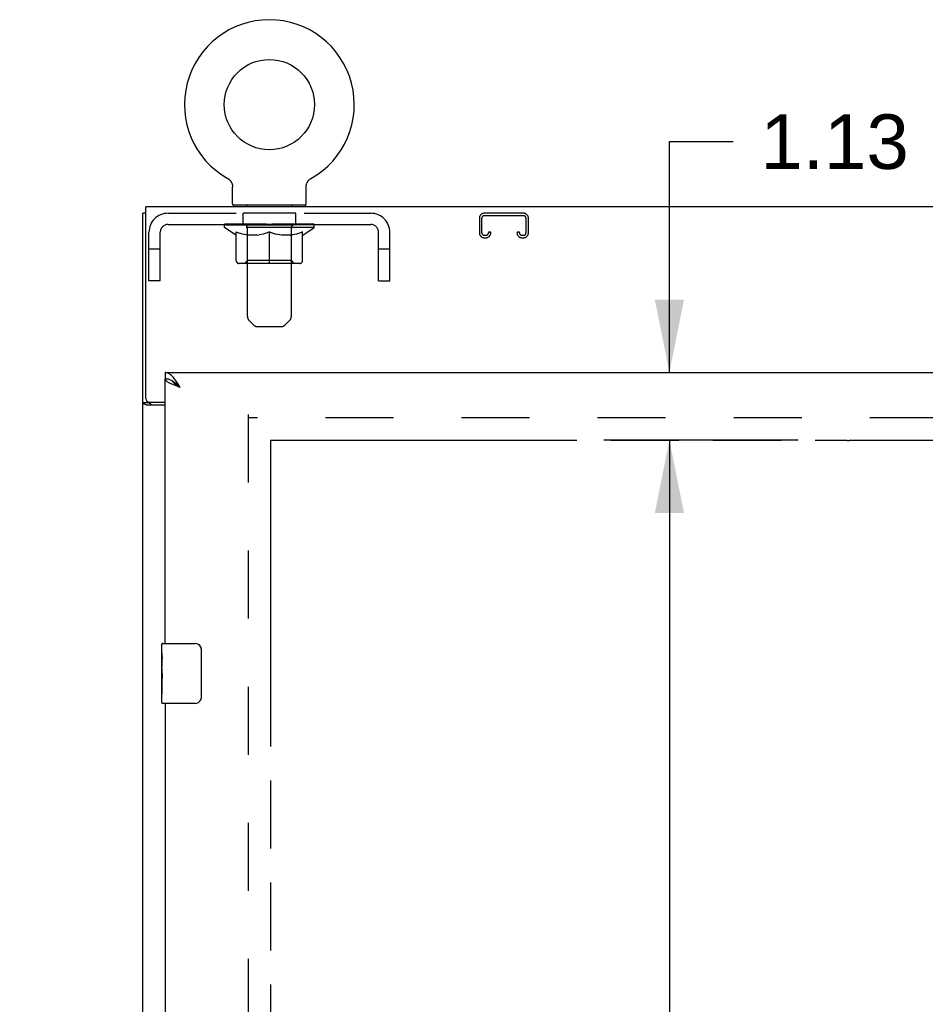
# Model space of a CAD drawing. Header units: inches. Extents: x 0 to 206, y 0 to 133.
# Tile 6 of 11: x 66 to 82, y 81 to 98. Entities that reach past the tile are written whole.
import ezdxf

# ---------------------------------------------------------------- set-up
doc = ezdxf.new("R2010")
doc.units = ezdxf.units.IN
doc.header["$LTSCALE"] = 11.303287
doc.header["$MEASUREMENT"] = 0
doc.linetypes.add('HIDDEN', pattern=[0.2, 0.1, -0.1])
doc.linetypes.add('PHANTOM', pattern=[0.8, 0.45, -0.05, 0.1, -0.05, 0.1, -0.05])
doc.layers.get('0').update_dxf_attribs({"linetype": 'CONTINUOUS'})
for name, color, linetype in [('02___PRT_ALL_AXES', 7, 'CONTINUOUS'), ('AVAILABLE_DOOR_SPACE', 7, 'CONTINUOUS'), ('DEFAULT_2', 8, 'HIDDEN'), ('DIMENSIONS', 7, 'CONTINUOUS')]:
    doc.layers.add(name, color=color, linetype=linetype)
doc.styles.get("Standard").update_dxf_attribs({"font": 'arial.ttf'})
doc.dimstyles.new('DIMSTYLE_1', dxfattribs={"dimtxt": 0.906681, "dimasz": 1.208908, "dimexe": 0.09, "dimexo": 0.07, "dimgap": 0.0375, "dimtad": 0, "dimtih": 1, "dimtoh": 1, "dimzin": 4, "dimdsep": 46, "dimtxsty": 'Standard', "dimblk": '_FILLED', "dimblk1": '_FILLED', "dimblk2": '_FILLED', "dimcen": 0.09, "dimazin": 1, "dimtfac": 1, "dimtdec": 3, "dimtofl": 0, "dimtmove": 0, "dimatfit": 3, "dimldrblk": '_FILLED', "dimfxl": 1, "dimtolj": 1, "dimtzin": 4, "dimarcsym": 0})

# ---------------------------------------------------------------- blocks, each defined once
blk = doc.blocks.new('_FILLED')
at = {"color": 0, "linetype": 'ByBlock'}
blk.add_solid([(0, 0), (-1, 0.2), (-1, -0.2)], dxfattribs=at)
blk = doc.blocks.new('*D11')
at = {"layer": 'DIMENSIONS', "color": 2, "linetype": 'Continuous'}
for p, q in [((68.912, 71.714), (66.494, 71.714)), ((70.662, 71.714), (72.964, 71.714))]:
    blk.add_line(p, q, dxfattribs=at)
at = {"layer": 'DIMENSIONS', "color": 2, "linetype": 'Continuous', "xscale": 1.2089077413, "yscale": 1.2089077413, "zscale": 1.2089077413}
blk.add_blockref('_FILLED', (68.912, 71.714), dxfattribs=at)
at = {"layer": 'DIMENSIONS', "color": 2, "linetype": 'Continuous', "xscale": 1.2089077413, "yscale": 1.2089077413, "zscale": 1.2089077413, "rotation": 180}
blk.add_blockref('_FILLED', (70.662, 71.714), dxfattribs=at)
at = {"layer": 'DIMENSIONS', "color": 2, "linetype": 'Continuous', "insert": (73.417, 72.168), "char_height": 0.9067, "width": 2.46388, "attachment_point": 1, "line_spacing_factor": 0.9}
blk.add_mtext('1.75', dxfattribs=at)
blk = doc.blocks.new('*D12')
at = {"layer": 'DIMENSIONS', "color": 2, "linetype": 'Continuous'}
for p, q in [((70.662, 69.324), (78.887, 69.324)), ((87.974, 69.324), (82.962, 69.324))]:
    blk.add_line(p, q, dxfattribs=at)
at = {"layer": 'DIMENSIONS', "color": 2, "linetype": 'Continuous', "xscale": 1.2089077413, "yscale": 1.2089077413, "zscale": 1.2089077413, "rotation": 180}
blk.add_blockref('_FILLED', (70.662, 69.324), dxfattribs=at)
at = {"layer": 'DIMENSIONS', "color": 2, "linetype": 'Continuous', "xscale": 1.2089077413, "yscale": 1.2089077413, "zscale": 1.2089077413}
blk.add_blockref('_FILLED', (87.974, 69.324), dxfattribs=at)
at = {"layer": 'DIMENSIONS', "color": 2, "linetype": 'Continuous', "insert": (80.925, 69.777), "char_height": 0.9067, "width": 3.16833, "attachment_point": 2, "line_spacing_factor": 0.9}
blk.add_mtext('17.31', dxfattribs=at)
blk = doc.blocks.new('*D14')
at = {"layer": 'DIMENSIONS', "color": 2, "linetype": 'Continuous'}
for p, q in [((77.285, 91.754), (77.285, 95.59)), ((77.285, 95.59), (78.343, 95.59)), ((79.424, 90.629), (76.197, 90.629)), ((77.285, 90.629), (77.285, 88.211))]:
    blk.add_line(p, q, dxfattribs=at)
at = {"layer": 'DIMENSIONS', "color": 2, "linetype": 'Continuous', "xscale": 1.2089077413, "yscale": 1.2089077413, "zscale": 1.2089077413}
for p, rotation in [((77.285, 91.754), 270), ((77.285, 90.629), 90)]:
    blk.add_blockref('_FILLED', p, dxfattribs=dict(at, rotation=rotation))
at = {"layer": 'DIMENSIONS', "color": 2, "linetype": 'Continuous', "insert": (78.797, 96.043), "char_height": 0.9067, "width": 2.46388, "attachment_point": 1, "line_spacing_factor": 0.9}
blk.add_mtext('1.13', dxfattribs=at)
blk = doc.blocks.new('*D15')
at = {"layer": 'DIMENSIONS', "color": 2, "linetype": 'Continuous'}
for p, q in [((79.424, 90.629), (76.197, 90.629)), ((77.285, 90.629), (77.285, 48.75)), ((77.285, 12.379), (77.285, 46.937)), ((79.424, 12.379), (76.197, 12.379))]:
    blk.add_line(p, q, dxfattribs=at)
at = {"layer": 'DIMENSIONS', "color": 2, "linetype": 'Continuous', "xscale": 1.2089077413, "yscale": 1.2089077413, "zscale": 1.2089077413}
for p, rotation in [((77.285, 90.629), 90), ((77.285, 12.379), 270)]:
    blk.add_blockref('_FILLED', p, dxfattribs=dict(at, rotation=rotation))
at = {"layer": 'DIMENSIONS', "color": 2, "linetype": 'Continuous', "insert": (77.285, 48.297), "char_height": 0.9067, "width": 3.16833, "attachment_point": 2, "line_spacing_factor": 0.9}
blk.add_mtext('78.25', dxfattribs=at)

msp = doc.modelspace()

# ---------------------------------------------------------------- linework, layer by layer
at = {"color": 7, "linetype": 'Continuous'}
for p, q in [((69.951, 94.976), (69.951, 94.976)), ((69.951, 94.976), (69.956, 94.973)), ((69.951, 94.975), (69.952, 94.975)), ((69.956, 94.973), (69.961, 94.97)), ((69.961, 94.97), (69.966, 94.966)), ((69.965, 94.966), (69.97, 94.963)), ((69.97, 94.963), (69.975, 94.959)), ((69.975, 94.959), (69.98, 94.955)), ((69.979, 94.955), (69.984, 94.951)), ((69.984, 94.951), (69.988, 94.947)), ((69.988, 94.947), (69.992, 94.942)), ((69.992, 94.942), (69.996, 94.938)), ((69.996, 94.938), (70, 94.933)), ((69.999, 94.933), (70.003, 94.928)), ((70.003, 94.928), (70.006, 94.923)), ((70.006, 94.923), (70.009, 94.918)), ((70.009, 94.918), (70.012, 94.913)), ((70.012, 94.913), (70.015, 94.907)), ((70.015, 94.908), (70.017, 94.902)), ((70.017, 94.902), (70.02, 94.897)), ((70.02, 94.897), (70.022, 94.891)), ((70.022, 94.891), (70.024, 94.885)), ((70.024, 94.885), (70.025, 94.88)), ((70.025, 94.88), (70.027, 94.874)), ((70.027, 94.874), (70.028, 94.868)), ((71.253, 94.868), (71.255, 94.874)), ((71.255, 94.874), (71.256, 94.88)), ((71.256, 94.88), (71.258, 94.885)), ((71.258, 94.885), (71.26, 94.891)), ((71.259, 94.891), (71.262, 94.897)), ((71.262, 94.897), (71.264, 94.902)), ((71.264, 94.902), (71.266, 94.908)), ((71.266, 94.907), (71.269, 94.913)), ((71.269, 94.913), (71.272, 94.918)), ((71.272, 94.918), (71.275, 94.923)), ((71.275, 94.923), (71.278, 94.928)), ((71.278, 94.928), (71.282, 94.933)), ((71.282, 94.933), (71.286, 94.938)), ((71.285, 94.938), (71.289, 94.942)), ((71.289, 94.942), (71.293, 94.947)), ((71.293, 94.947), (71.298, 94.951)), ((71.297, 94.951), (71.302, 94.955)), ((71.302, 94.955), (71.306, 94.959)), ((71.306, 94.959), (71.311, 94.963)), ((71.311, 94.963), (71.316, 94.966)), ((71.316, 94.966), (71.321, 94.97)), ((71.321, 94.97), (71.326, 94.973)), ((71.321, 94.97), (71.322, 94.971)), ((71.326, 94.973), (71.331, 94.976)), ((71.329, 94.975), (71.33, 94.975)), ((71.331, 94.976), (71.331, 94.976)), ((70.028, 94.868), (70.029, 94.862)), ((70.029, 94.862), (70.03, 94.856)), ((70.03, 94.856), (70.03, 94.85)), ((70.031, 94.844), (70.031, 94.839)), ((70.031, 94.554), (70.031, 94.839)), ((71.251, 94.85), (71.252, 94.856)), ((71.251, 94.844), (71.251, 94.85)), ((71.251, 94.844), (71.251, 94.85)), ((71.251, 94.839), (71.251, 94.844)), ((71.251, 94.554), (71.251, 94.839)), ((71.252, 94.862), (71.253, 94.868)), ((71.252, 94.856), (71.252, 94.862)), ((68.589, 94.4), (68.537, 94.4)), ((70.046, 94.534), (70.046, 94.504)), ((71.236, 94.534), (70.046, 94.534)), ((71.236, 94.534), (71.236, 94.504)), ((68.912, 91.754), (68.912, 91.65)), ((69.035, 91.608), (69.024, 91.615)), ((68.641, 91.252), (68.537, 91.252)), ((68.641, 91.252), (68.641, 91.264)), ((68.852, 87.093), (68.852, 87.239)), ((68.867, 87.254), (69.407, 87.254)), ((69.507, 87.154), (69.507, 86.354)), ((68.852, 86.835), (68.852, 86.869)), ((68.852, 86.638), (68.852, 86.67)), ((68.852, 86.269), (68.852, 86.408)), ((69.407, 86.254), (68.867, 86.254))]:
    msp.add_line(p, q, dxfattribs=at)
at = {"color": 3, "linetype": 'Continuous'}
for p, q in [((68.537, 4.608), (68.537, 94.4)), ((68.589, 91.323), (68.589, 94.504)), ((92.485, 94.504), (68.589, 94.504)), ((68.912, 91.754), (91.599, 91.754)), ((68.912, 87.254), (68.912, 91.65)), ((68.912, 91.211), (68.607, 91.211)), ((68.649, 91.263), (68.912, 91.263)), ((68.912, 86.254), (68.912, 63.754))]:
    msp.add_line(p, q, dxfattribs=at)
at = {"color": 7, "linetype": 'Continuous'}
for points in [[(70.03, 94.85), (70.031, 94.844), (70.031, 94.839)], [(69.024, 91.615), (69.013, 91.621), (69.001, 91.627), (68.99, 91.632), (68.979, 91.637), (68.968, 91.641), (68.956, 91.644), (68.945, 91.646), (68.934, 91.648), (68.923, 91.649), (68.912, 91.65)], [(69.158, 91.507), (69.147, 91.514), (69.136, 91.521), (69.125, 91.529), (69.114, 91.536), (69.104, 91.543), (69.093, 91.55), (69.084, 91.557), (69.074, 91.564), (69.066, 91.571), (69.057, 91.578), (69.05, 91.586), (69.043, 91.593), (69.037, 91.6), (69.031, 91.607), (69.028, 91.613)], [(69.158, 91.507), (69.147, 91.517), (69.136, 91.527), (69.125, 91.538), (69.113, 91.547), (69.102, 91.557), (69.091, 91.566), (69.08, 91.576), (69.069, 91.584), (69.057, 91.593), (69.046, 91.601), (69.035, 91.608)], [(68.656, 91.237), (68.653, 91.238), (68.651, 91.24), (68.649, 91.241), (68.646, 91.243), (68.645, 91.244), (68.643, 91.246), (68.642, 91.247), (68.641, 91.249), (68.641, 91.25), (68.641, 91.252)], [(68.681, 91.211), (68.681, 91.213), (68.681, 91.215), (68.68, 91.217), (68.68, 91.219), (68.679, 91.221), (68.677, 91.223), (68.676, 91.225), (68.674, 91.226), (68.672, 91.228), (68.67, 91.229), (68.668, 91.231), (68.666, 91.232), (68.664, 91.233), (68.661, 91.234), (68.656, 91.237)], [(69.5, 87.19), (69.502, 87.184), (69.504, 87.178), (69.505, 87.172), (69.506, 87.166), (69.506, 87.16), (69.507, 87.154)], [(69.507, 86.354), (69.506, 86.347), (69.506, 86.341), (69.505, 86.335), (69.504, 86.329), (69.502, 86.323), (69.5, 86.318)]]:
    msp.add_lwpolyline(points, dxfattribs=at)
at = {"color": 3, "linetype": 'Continuous'}
for points in [[(69.069, 91.64), (69.057, 91.655), (69.046, 91.669), (69.035, 91.682), (69.024, 91.694), (69.013, 91.705), (69.001, 91.715), (68.99, 91.724), (68.979, 91.731), (68.968, 91.738), (68.956, 91.744), (68.945, 91.748), (68.934, 91.751), (68.923, 91.753), (68.912, 91.754)], [(69.021, 91.561), (69.008, 91.567), (68.996, 91.573), (68.984, 91.578), (68.973, 91.584), (68.963, 91.59), (68.953, 91.596), (68.945, 91.602), (68.937, 91.608), (68.93, 91.614), (68.925, 91.62), (68.92, 91.626), (68.916, 91.632), (68.914, 91.638), (68.912, 91.644), (68.912, 91.65)], [(69.158, 91.507), (69.147, 91.525), (69.136, 91.542), (69.125, 91.56), (69.113, 91.577), (69.102, 91.593), (69.091, 91.61), (69.08, 91.625), (69.069, 91.64)], [(69.158, 91.507), (69.142, 91.513), (69.126, 91.519), (69.11, 91.525), (69.094, 91.531), (69.079, 91.537), (69.064, 91.543), (69.049, 91.549), (69.035, 91.555), (69.021, 91.561)], [(68.58, 91.223), (68.572, 91.226), (68.568, 91.227), (68.564, 91.229), (68.561, 91.23), (68.557, 91.231), (68.554, 91.233), (68.551, 91.234), (68.549, 91.236), (68.546, 91.237), (68.544, 91.239), (68.542, 91.241), (68.54, 91.242), (68.539, 91.244), (68.538, 91.246), (68.537, 91.248), (68.537, 91.25), (68.537, 91.252)], [(68.607, 91.211), (68.604, 91.213), (68.602, 91.214), (68.599, 91.216), (68.596, 91.217), (68.592, 91.219), (68.588, 91.22), (68.584, 91.222), (68.58, 91.223)]]:
    msp.add_lwpolyline(points, dxfattribs=at)
at = {"color": 7, "linetype": 'Continuous'}
msp.add_circle((70.641, 96.205), 0.75, dxfattribs=at)
for centre, radius, start, end in [((70.641, 96.205), 1.41, 299.2655, 240.7345), ((70.051, 94.554), 0.02, 180, 263.0769), ((71.231, 94.554), 0.02, 276.9231, 360), ((68.867, 87.239), 0.015, 90, 180), ((69.407, 87.154), 0.1, 21.1999, 90), ((68.867, 86.269), 0.015, 180, 270), ((69.407, 86.354), 0.1, 270, 338.8001)]:
    msp.add_arc(centre, radius, start, end, dxfattribs=at)
at = {"color": 3, "linetype": 'Continuous'}
msp.add_arc((68.649, 91.323), 0.06, 180, 270, dxfattribs=at)
at = {"layer": '02___PRT_ALL_AXES', "color": 8, "linetype": 'HIDDEN'}
for p, q in [((70.203, 94.213), (70.203, 94.4)), ((71.078, 94.4), (70.203, 94.4)), ((71.078, 94.213), (71.078, 94.4)), ((71.078, 94.213), (70.203, 94.213))]:
    msp.add_line(p, q, dxfattribs=at)
at = {"layer": '02___PRT_ALL_AXES', "color": 7, "linetype": 'Continuous'}
for p, q in [((68.852, 87.093), (68.852, 87.239)), ((68.852, 86.835), (68.852, 87.092)), ((68.857, 87.037), (68.852, 87.037)), ((68.852, 86.869), (68.859, 86.869)), ((68.859, 86.869), (68.859, 87.005)), ((68.852, 86.269), (68.852, 86.833)), ((68.853, 86.806), (68.852, 86.806)), ((68.853, 86.808), (68.855, 86.786)), ((68.852, 86.674), (68.858, 86.674)), ((68.852, 86.638), (68.859, 86.638)), ((68.852, 86.575), (68.859, 86.575)), ((68.859, 86.408), (68.859, 86.638)), ((68.852, 86.408), (68.859, 86.408))]:
    msp.add_line(p, q, dxfattribs=at)
for points in [[(68.852, 87.093), (68.852, 87.089), (68.852, 87.085), (68.853, 87.079), (68.854, 87.066)], [(68.854, 87.066), (68.855, 87.058), (68.856, 87.05), (68.857, 87.042)], [(68.857, 87.042), (68.858, 87.033), (68.858, 87.024), (68.858, 87.015), (68.859, 87.005)], [(68.852, 86.835), (68.852, 86.827), (68.852, 86.818), (68.853, 86.808)], [(68.855, 86.786), (68.856, 86.774), (68.857, 86.762), (68.858, 86.75), (68.858, 86.737), (68.858, 86.725), (68.859, 86.712), (68.858, 86.699), (68.858, 86.686), (68.858, 86.674), (68.857, 86.661), (68.856, 86.649)]]:
    msp.add_lwpolyline(points, dxfattribs=at)
msp.add_ellipse((69.115, 86.67), major_axis=(0.263, 0), ratio=0.432808, start_param=-3.141593, end_param=-2.961605, dxfattribs=at)
at = {"layer": 'AVAILABLE_DOOR_SPACE', "color": 4, "linetype": 'PHANTOM'}
for p, q in [((70.662, 90.629), (70.662, 12.379)), ((70.662, 90.629), (80.24, 90.629)), ((80.24, 90.629), (80.24, 90.625)), ((80.24, 90.625), (80.27, 90.625)), ((80.27, 90.625), (80.27, 90.629)), ((80.27, 90.629), (87.974, 90.629))]:
    msp.add_line(p, q, dxfattribs=at)
at = {"layer": 'DEFAULT_2', "color": 8, "linetype": 'HIDDEN'}
for p, q in [((69.959, 94.971), (69.961, 94.97)), ((71.331, 94.976), (71.331, 94.976)), ((68.958, 94.4), (72.324, 94.4)), ((70.266, 94.534), (70.266, 94.504)), ((70.276, 92.688), (70.276, 94.504)), ((71.006, 92.688), (71.006, 94.504)), ((71.016, 94.534), (71.016, 94.504)), ((74.863, 94.4), (74.21, 94.4)), ((69.897, 94.165), (69.897, 94.22)), ((69.908, 94.212), (69.908, 94.22)), ((69.942, 94.212), (69.942, 94.22)), ((69.997, 94.212), (69.997, 94.22)), ((70.071, 94.212), (70.071, 94.22)), ((70.163, 94.212), (70.163, 94.22)), ((70.269, 94.212), (70.269, 94.22)), ((70.289, 94.208), (70.289, 94.218)), ((70.386, 94.212), (70.386, 94.22)), ((70.394, 94.208), (70.394, 94.219)), ((70.506, 94.212), (70.641, 94.22)), ((70.512, 94.212), (70.512, 94.22)), ((70.512, 94.212), (70.512, 94.22)), ((70.512, 94.22), (70.512, 94.22)), ((70.641, 94.212), (70.641, 94.22)), ((70.683, 94.212), (70.683, 94.217)), ((70.683, 94.217), (70.775, 94.212)), ((70.769, 94.212), (70.769, 94.22)), ((70.769, 94.22), (70.77, 94.22)), ((70.77, 94.212), (70.77, 94.22)), ((70.888, 94.208), (70.888, 94.219)), ((70.895, 94.212), (70.895, 94.22)), ((70.992, 94.208), (70.992, 94.218)), ((71.012, 94.212), (71.012, 94.22)), ((71.119, 94.212), (71.119, 94.22)), ((71.21, 94.212), (71.21, 94.22)), ((71.285, 94.212), (71.285, 94.22)), ((71.339, 94.212), (71.339, 94.22)), ((71.373, 94.212), (71.373, 94.22)), ((71.384, 94.165), (71.384, 94.22)), ((74.13, 94.32), (74.13, 94.073)), ((74.17, 94.073), (74.17, 94.32)), ((74.21, 94.36), (74.863, 94.36)), ((74.903, 94.32), (74.903, 94.073)), ((74.943, 94.073), (74.943, 94.32)), ((68.641, 93.275), (68.641, 94.083)), ((68.828, 93.275), (68.828, 94.083)), ((68.958, 94.213), (72.324, 94.213)), ((70.084, 94.035), (69.897, 94.165)), ((71.384, 94.165), (69.897, 94.165)), ((69.919, 94.208), (69.919, 94.212)), ((69.919, 94.208), (71.362, 94.208)), ((69.929, 94.208), (69.929, 94.212)), ((69.931, 94.208), (69.931, 94.212)), ((69.961, 94.208), (69.961, 94.212)), ((69.964, 94.208), (69.964, 94.212)), ((70.014, 94.208), (70.014, 94.212)), ((70.017, 94.208), (70.017, 94.212)), ((70.254, 94.212), (70.025, 94.212)), ((70.072, 94.208), (70.072, 94.212)), ((70.073, 94.208), (70.073, 94.212)), ((70.076, 94.208), (70.076, 94.212)), ((70.086, 94.208), (70.086, 94.212)), ((70.086, 94.208), (70.086, 94.212)), ((70.09, 94.208), (70.09, 94.212)), ((70.09, 93.61), (70.09, 94.09)), ((70.09, 94.09), (70.125, 94.076)), ((70.093, 94.208), (70.093, 94.213)), ((70.097, 94.208), (70.097, 94.212)), ((70.116, 94.208), (70.116, 94.212)), ((70.159, 94.064), (70.125, 94.076)), ((70.134, 94.208), (70.134, 94.212)), ((70.137, 94.208), (70.137, 94.215)), ((70.192, 94.054), (70.158, 94.065)), ((70.163, 94.208), (70.163, 94.212)), ((70.174, 94.208), (70.174, 94.212)), ((70.179, 94.208), (70.179, 94.212)), ((70.187, 94.208), (70.187, 94.212)), ((70.226, 94.046), (70.192, 94.055)), ((70.203, 94.208), (70.203, 94.217)), ((70.224, 94.208), (70.224, 94.212)), ((70.226, 94.208), (70.226, 94.212)), ((70.254, 94.208), (70.254, 94.212)), ((70.332, 94.212), (70.266, 94.212)), ((70.275, 93.613), (70.275, 94.161)), ((70.277, 94.208), (70.277, 94.212)), ((70.283, 94.208), (70.283, 94.212)), ((70.297, 94.208), (70.297, 94.212)), ((70.308, 94.208), (70.308, 94.212)), ((70.332, 94.208), (70.332, 94.212)), ((70.42, 94.212), (70.357, 94.212)), ((70.381, 94.208), (70.381, 94.212)), ((70.391, 94.208), (70.391, 94.212)), ((70.397, 94.208), (70.397, 94.212)), ((70.406, 94.208), (70.406, 94.212)), ((70.42, 94.208), (70.42, 94.212)), ((70.514, 94.212), (70.457, 94.212)), ((70.473, 94.208), (70.473, 94.212)), ((70.539, 94.055), (70.505, 94.046)), ((70.512, 94.208), (70.512, 94.212)), ((70.514, 94.208), (70.514, 94.212)), ((70.517, 94.208), (70.517, 94.212)), ((70.519, 94.208), (70.519, 94.212)), ((70.572, 94.065), (70.538, 94.054)), ((70.612, 94.212), (70.562, 94.212)), ((70.57, 94.208), (70.57, 94.212)), ((70.606, 94.076), (70.572, 94.064)), ((70.641, 94.09), (70.606, 94.076)), ((70.612, 94.208), (70.612, 94.212)), ((70.638, 94.212), (70.637, 94.212)), ((70.637, 94.208), (70.637, 94.212)), ((70.638, 94.208), (70.638, 94.212)), ((70.641, 93.604), (70.641, 94.09)), ((70.641, 94.09), (70.675, 94.076)), ((70.644, 94.208), (70.644, 94.212)), ((70.644, 94.208), (70.644, 94.212)), ((70.644, 94.212), (70.644, 94.212)), ((70.646, 94.212), (70.72, 94.212)), ((70.669, 94.208), (70.669, 94.212)), ((70.71, 94.064), (70.675, 94.076)), ((70.708, 94.212), (70.708, 94.216)), ((70.743, 94.054), (70.709, 94.065)), ((70.712, 94.208), (70.712, 94.212)), ((70.776, 94.046), (70.742, 94.055)), ((70.763, 94.208), (70.763, 94.212)), ((70.764, 94.208), (70.764, 94.212)), ((70.767, 94.208), (70.767, 94.212)), ((70.767, 94.212), (70.825, 94.212)), ((70.769, 94.208), (70.769, 94.212)), ((70.808, 94.208), (70.808, 94.212)), ((70.862, 94.208), (70.862, 94.212)), ((70.862, 94.212), (70.924, 94.212)), ((70.875, 94.208), (70.875, 94.212)), ((70.884, 94.208), (70.884, 94.212)), ((70.891, 94.208), (70.891, 94.212)), ((70.9, 94.208), (70.9, 94.212)), ((70.949, 94.208), (70.949, 94.212)), ((70.949, 94.212), (71.015, 94.212)), ((70.973, 94.208), (70.973, 94.212)), ((70.984, 94.208), (70.984, 94.212)), ((70.999, 94.208), (70.999, 94.212)), ((71.004, 94.208), (71.004, 94.212)), ((71.007, 93.613), (71.007, 94.161)), ((71.027, 94.208), (71.027, 94.212)), ((71.027, 94.212), (71.256, 94.212)), ((71.055, 94.208), (71.055, 94.212)), ((71.089, 94.055), (71.056, 94.046)), ((71.058, 94.208), (71.058, 94.212)), ((71.078, 94.208), (71.078, 94.217)), ((71.123, 94.065), (71.089, 94.054)), ((71.094, 94.208), (71.094, 94.212)), ((71.102, 94.208), (71.102, 94.212)), ((71.107, 94.208), (71.107, 94.212)), ((71.119, 94.208), (71.119, 94.212)), ((71.157, 94.076), (71.122, 94.064)), ((71.144, 94.208), (71.144, 94.215)), ((71.147, 94.208), (71.147, 94.212)), ((71.191, 94.09), (71.156, 94.076)), ((71.165, 94.208), (71.165, 94.212)), ((71.184, 94.208), (71.184, 94.212)), ((71.188, 94.208), (71.188, 94.213)), ((71.191, 94.208), (71.191, 94.212)), ((71.191, 93.61), (71.191, 94.09)), ((71.195, 94.208), (71.195, 94.212)), ((71.196, 94.208), (71.196, 94.212)), ((71.198, 94.035), (71.384, 94.165)), ((71.205, 94.208), (71.205, 94.212)), ((71.208, 94.208), (71.208, 94.212)), ((71.209, 94.208), (71.209, 94.212)), ((71.264, 94.208), (71.264, 94.212)), ((71.267, 94.208), (71.267, 94.212)), ((71.318, 94.208), (71.318, 94.212)), ((71.32, 94.208), (71.32, 94.212)), ((71.351, 94.208), (71.351, 94.212)), ((71.352, 94.208), (71.352, 94.212)), ((71.362, 94.208), (71.362, 94.212)), ((72.454, 93.275), (72.454, 94.083)), ((72.641, 93.275), (72.641, 94.083)), ((74.278, 94.087), (74.278, 94.073)), ((74.318, 94.087), (74.278, 94.087)), ((74.318, 94.073), (74.318, 94.087)), ((74.755, 94.087), (74.755, 94.073)), ((74.795, 94.087), (74.755, 94.087)), ((74.795, 94.073), (74.795, 94.087)), ((70.084, 94.035), (70.09, 94.035)), ((70.259, 94.04), (70.225, 94.046)), ((70.291, 94.035), (70.258, 94.04)), ((70.439, 94.035), (70.291, 94.035)), ((70.439, 94.035), (70.473, 94.04)), ((70.506, 94.046), (70.472, 94.04)), ((70.809, 94.04), (70.776, 94.046)), ((70.842, 94.035), (70.809, 94.04)), ((70.99, 94.035), (70.842, 94.035)), ((70.99, 94.035), (71.023, 94.04)), ((71.056, 94.046), (71.023, 94.04)), ((71.191, 94.035), (71.198, 94.035)), ((74.238, 94.033), (74.21, 94.033)), ((74.21, 93.993), (74.238, 93.993)), ((74.863, 94.033), (74.835, 94.033)), ((74.835, 93.993), (74.863, 93.993)), ((68.828, 93.805), (68.641, 93.805)), ((72.641, 93.805), (72.454, 93.805)), ((71.148, 93.566), (70.134, 93.566)), ((70.275, 93.613), (70.228, 93.566)), ((71.007, 93.613), (70.275, 93.613)), ((70.641, 93.568), (70.641, 93.61)), ((70.641, 93.598), (70.641, 93.604)), ((71.007, 93.613), (71.053, 93.566)), ((68.828, 93.275), (68.641, 93.275)), ((72.454, 93.275), (72.641, 93.275)), ((70.376, 92.546), (70.305, 92.617)), ((70.905, 92.546), (70.976, 92.617)), ((70.447, 92.517), (70.834, 92.517)), ((70.287, 91.056), (70.287, 11.952)), ((90.787, 91.004), (70.287, 91.004))]:
    msp.add_line(p, q, dxfattribs=at)
msp.add_lwpolyline([(70.641, 93.566), (70.641, 93.567), (70.641, 93.568)], dxfattribs=at)
msp.add_lwpolyline([(70.641, 93.566), (70.641, 93.567), (70.641, 93.568)], dxfattribs=at)
for centre, radius, start, end in [((68.958, 94.083), 0.317, 90, 180), ((70.051, 94.554), 0.02, 263.0769, 270), ((70.246, 94.504), 0.03, 0, 90), ((71.036, 94.504), 0.03, 90, 180), ((71.231, 94.554), 0.02, 270, 276.9231), ((72.324, 94.083), 0.317, 0, 90), ((74.21, 94.32), 0.08, 90, 180), ((74.863, 94.32), 0.08, 0, 90), ((74.21, 94.32), 0.04, 90, 180), ((74.863, 94.32), 0.04, 0, 90), ((68.958, 94.083), 0.13, 90, 180), ((70.228, 94.161), 0.0466, 0, 90), ((71.053, 94.161), 0.0466, 90, 180), ((72.324, 94.083), 0.13, 0, 90), ((74.21, 94.073), 0.08, 180, 270), ((74.21, 94.073), 0.04, 180, 270), ((74.238, 94.073), 0.08, 270, 360), ((74.238, 94.073), 0.04, 270, 360), ((74.835, 94.073), 0.08, 180, 270), ((74.835, 94.073), 0.04, 180, 270), ((74.863, 94.073), 0.08, 270, 360), ((74.863, 94.073), 0.04, 270, 360), ((70.134, 93.61), 0.0434, 180, 270), ((71.148, 93.61), 0.0434, 270, 360), ((70.376, 92.688), 0.1, 180, 225), ((70.906, 92.688), 0.1, 315, 360), ((70.447, 92.617), 0.1, 225, 270), ((70.834, 92.617), 0.1, 270, 315)]:
    msp.add_arc(centre, radius, start, end, dxfattribs=at)
for centre, major_axis, ratio, start_param, end_param in [((70.641, 94.22), (0.743, 0.008), 0.059247, 2.966439, 3.140971), ((69.874, 94.206), (0.232, 0), 0.060167, 0.426548, 1.470503), ((70.641, 94.22), (0.744, 0), 0.060167, 3.141593, 3.316126), ((70.641, 94.22), (0.743, 0.015), 0.056515, 2.79136, 2.965893), ((69.846, 94.206), (0.232, 0.002), 0.059247, 0.251393, 1.295349), ((69.926, 94.206), (0.232, -0.002), 0.059247, 0.601702, 1.645657), ((70.641, 94.22), (0.743, -0.008), 0.059247, -2.966439, -2.791906), ((70.641, 94.22), (0.743, 0.022), 0.052059, 2.616423, 2.790956), ((69.841, 94.206), (0.232, 0.005), 0.056515, 0.076315, 1.120271), ((69.999, 94.206), (0.232, -0.005), 0.056515, 0.77678, 1.820736), ((70.641, 94.22), (0.743, -0.015), 0.056515, -2.79136, -2.616827), ((70.641, 94.22), (0.743, 0.029), 0.046022, 2.441677, 2.61621), ((70.092, 94.206), (0.232, -0.007), 0.052059, 0.951717, 1.995673), ((69.861, 94.206), (0.232, 0.007), 0.052059, -0.098622, 0.945334), ((70.641, 94.22), (0.743, -0.022), 0.052059, -2.616423, -2.441891), ((70.641, 94.22), (0.743, 0.034), 0.038593, 2.267147, 2.44168), ((70.202, 94.206), (0.232, -0.009), 0.046022, 1.126463, 2.170419), ((69.905, 94.206), (0.232, 0.009), 0.046022, -0.273368, 0.770588), ((70.641, 94.22), (0.743, -0.029), 0.046022, -2.441677, -2.267144), ((70.641, 94.22), (0.743, 0.039), 0.030002, 2.09283, 2.267363), ((70.325, 94.206), (0.232, -0.011), 0.038593, 1.300994, 2.344949), ((69.971, 94.206), (0.232, 0.011), 0.038593, -0.447899, 0.596057), ((70.641, 94.22), (0.743, -0.034), 0.038593, -2.267147, -2.092614), ((70.058, 94.206), (0.232, 0.012), 0.030002, -0.622215, 0.421741), ((70.641, 94.22), (0.743, 0.042), 0.020513, 1.918702, 2.093235), ((70.457, 94.206), (0.232, -0.012), 0.030002, 1.47531, 2.519266), ((70.641, 94.22), (0.743, -0.039), 0.030002, -2.09283, -1.918297), ((70.162, 94.206), (0.232, 0.013), 0.020513, -0.796343, 0.247613), ((70.641, 94.22), (0.743, 0.044), 0.010411, 1.744712, 1.919245), ((70.595, 94.206), (0.232, -0.013), 0.020513, 1.649438, 2.693394), ((70.641, 94.22), (0.743, -0.042), 0.020513, -1.918702, -1.744169), ((70.28, 94.206), (0.232, 0.014), 0.010411, -0.970333, -0.000837), ((70.735, 94.206), (0.232, -0.014), 0.010411, 1.823428, 2.867384), ((70.641, 94.22), (0.743, -0.044), 0.010411, -1.744712, -1.56247), ((70.547, 94.206), (0.232, 0.014), 0.010411, 0.274209, 1.318165), ((70.641, 94.22), (0.743, 0.044), 0.010411, -1.571413, -1.39688), ((70.686, 94.206), (0.232, 0.013), 0.020513, 0.448199, 1.492154), ((71.001, 94.206), (0.232, -0.014), 0.010411, -3.140756, -2.17126), ((70.641, 94.22), (0.743, 0.042), 0.020513, -1.397424, -1.222891), ((70.641, 94.22), (0.743, -0.044), 0.010411, 1.222347, 1.39688), ((70.824, 94.206), (0.232, 0.012), 0.030002, 0.622327, 1.666283), ((71.12, 94.206), (0.232, -0.013), 0.020513, 2.89398, 3.937936), ((70.641, 94.22), (0.743, 0.039), 0.030002, -1.223295, -1.048762), ((70.641, 94.22), (0.743, -0.042), 0.020513, 1.048358, 1.222891), ((70.957, 94.206), (0.232, 0.011), 0.038593, 0.796643, 1.840599), ((71.224, 94.206), (0.232, -0.012), 0.030002, 2.719852, 3.763807), ((71.08, 94.206), (0.232, 0.009), 0.046022, 0.971174, 2.01513), ((70.641, 94.22), (0.743, 0.034), 0.038593, -1.048979, -0.874446), ((70.641, 94.22), (0.743, -0.039), 0.030002, 0.874229, 1.048762), ((71.189, 94.206), (0.232, 0.007), 0.052059, 1.14592, 2.189876), ((71.31, 94.206), (0.232, -0.011), 0.038593, 2.545535, 3.589491), ((71.282, 94.206), (0.232, 0.005), 0.056515, 1.320857, 2.364813), ((70.641, 94.22), (0.743, 0.029), 0.046022, -0.874448, -0.699915), ((70.641, 94.22), (0.743, -0.034), 0.038593, 0.699913, 0.874446), ((71.376, 94.206), (0.232, -0.009), 0.046022, 2.371005, 3.41496), ((71.356, 94.206), (0.232, 0.002), 0.059247, 1.495935, 2.539891), ((71.42, 94.206), (0.232, -0.007), 0.052059, 2.196258, 3.240214), ((71.407, 94.206), (0.232, 0), 0.060167, 1.671089, 2.715045), ((71.44, 94.206), (0.232, -0.005), 0.056515, 2.021322, 3.065278), ((70.641, 94.22), (0.743, 0.022), 0.052059, -0.699702, -0.525169), ((70.641, 94.22), (0.743, -0.029), 0.046022, 0.525382, 0.699915), ((71.436, 94.206), (0.232, -0.002), 0.059247, 1.846243, 2.890199), ((70.641, 94.22), (0.743, 0.015), 0.056515, -0.524765, -0.350233), ((70.641, 94.22), (0.743, -0.022), 0.052059, 0.350636, 0.525169), ((70.641, 94.22), (0.743, 0.008), 0.059247, -0.349687, -0.175154), ((70.641, 94.22), (0.743, -0.015), 0.056515, 0.1757, 0.350233), ((70.641, 94.22), (0.744, 0), 0.060167, -0.174533, 0), ((70.641, 94.22), (0.743, -0.008), 0.059247, 0.000621, 0.175154), ((69.874, 94.198), (0.232, 0.002), 0.059247, 1.374323, 1.469882), ((69.926, 94.198), (0.232, 0), 0.060167, 1.549477, 1.645036), ((69.846, 94.198), (0.232, 0.005), 0.056515, 1.199244, 1.294804), ((69.93, 94.201), (0.192, 0.002), 0.059247, 1.051627, 1.625044), ((69.907, 94.201), (0.192, 0.004), 0.056515, 0.876548, 1.449966), ((69.974, 94.201), (0.192, 0), 0.060167, 1.226781, 1.800198), ((69.999, 94.198), (0.232, -0.002), 0.059247, 1.724631, 1.82019), ((69.841, 94.198), (0.232, 0.007), 0.052059, 1.024308, 1.119867), ((69.906, 94.201), (0.192, 0.006), 0.052059, 0.701611, 1.275029), ((70.039, 94.201), (0.192, -0.002), 0.059247, 1.401935, 1.975352), ((70.092, 94.198), (0.232, -0.005), 0.056515, 1.899709, 1.995269), ((69.861, 94.198), (0.232, 0.009), 0.046022, 0.849561, 0.945121), ((69.927, 94.201), (0.192, 0.007), 0.046022, 0.526865, 1.100283), ((70.122, 94.201), (0.192, -0.004), 0.056515, 1.577013, 2.150431), ((70.202, 94.198), (0.232, -0.007), 0.052059, 2.074646, 2.170205), ((69.905, 94.198), (0.232, 0.011), 0.038593, 0.675031, 0.77059), ((69.97, 94.201), (0.192, 0.009), 0.038593, 0.352335, 0.925752), ((70.221, 94.201), (0.192, -0.006), 0.052059, 1.75195, 2.325367), ((70.325, 94.198), (0.232, -0.009), 0.046022, 2.249392, 2.344952), ((69.971, 94.198), (0.232, 0.012), 0.030002, 0.500714, 0.596274), ((70.034, 94.201), (0.192, 0.01), 0.030002, 0.178018, 0.751436), ((70.333, 94.201), (0.192, -0.007), 0.046022, 1.926696, 2.500114), ((70.457, 94.198), (0.232, -0.011), 0.038593, 2.423923, 2.519482), ((70.058, 94.198), (0.232, 0.013), 0.020513, 0.326586, 0.422146), ((70.116, 94.201), (0.192, 0.011), 0.020513, 0.00389, 0.577307), ((70.454, 94.201), (0.192, -0.009), 0.038593, 2.101227, 2.674644), ((70.595, 94.198), (0.232, -0.012), 0.030002, 2.598239, 2.693799), ((70.162, 94.198), (0.232, 0.014), 0.010411, 0.152596, 0.248156), ((70.214, 94.201), (0.192, 0.011), 0.010411, 6.113086, 6.686503), ((70.581, 94.201), (0.192, -0.01), 0.030002, 2.275543, 2.848961), ((70.735, 94.198), (0.232, -0.013), 0.020513, 2.772368, 2.867927), ((70.709, 94.201), (0.192, -0.011), 0.020513, 2.449671, 3.023089), ((70.445, 94.201), (0.192, 0.011), 0.010411, -0.000452, 0.517932), ((70.41, 94.198), (0.232, 0.014), 0.010411, 0.099676, 0.195236), ((70.871, 94.198), (0.232, -0.014), 0.010411, 2.734394, 2.946357), ((70.836, 94.201), (0.192, -0.011), 0.010411, 2.623661, 3.141974), ((70.572, 94.201), (0.192, 0.011), 0.020513, 0.118504, 0.691921), ((70.547, 94.198), (0.232, 0.013), 0.020513, 0.273666, 0.369225), ((70.7, 94.201), (0.192, 0.01), 0.030002, 0.292632, 0.86605), ((71.067, 94.201), (0.192, -0.011), 0.010411, 2.738275, 3.311692), ((70.686, 94.198), (0.232, 0.012), 0.030002, 0.447794, 0.543354), ((71.12, 94.198), (0.232, -0.014), 0.010411, 2.893437, 2.988996), ((70.827, 94.201), (0.192, 0.009), 0.038593, 0.466948, 1.040366), ((71.165, 94.201), (0.192, -0.011), 0.020513, 2.564285, 3.137703), ((70.824, 94.198), (0.232, 0.011), 0.038593, 0.62211, 0.71767), ((71.224, 94.198), (0.232, -0.013), 0.020513, 2.719447, 2.815007), ((70.948, 94.201), (0.192, 0.007), 0.046022, 0.641479, 1.214897), ((71.247, 94.201), (0.192, -0.01), 0.030002, 2.390157, 2.963574), ((71.06, 94.201), (0.192, 0.006), 0.052059, 0.816225, 1.389643), ((70.957, 94.198), (0.232, 0.009), 0.046022, 0.796641, 0.892201), ((71.31, 94.198), (0.232, -0.012), 0.030002, 2.545319, 2.640878), ((71.311, 94.201), (0.192, -0.009), 0.038593, 2.21584, 2.789258), ((71.159, 94.201), (0.192, 0.004), 0.056515, 0.991162, 1.564579), ((71.354, 94.201), (0.192, -0.007), 0.046022, 2.04131, 2.614727), ((71.08, 94.198), (0.232, 0.007), 0.052059, 0.971387, 1.066947), ((71.376, 94.198), (0.232, -0.011), 0.038593, 2.371002, 2.466562), ((71.242, 94.201), (0.192, 0.002), 0.059247, 1.16624, 1.739658), ((71.376, 94.201), (0.192, -0.006), 0.052059, 1.866564, 2.439981), ((71.307, 94.201), (0.192, 0), 0.060167, 1.341394, 1.914812), ((71.375, 94.201), (0.192, -0.004), 0.056515, 1.691627, 2.265045), ((71.352, 94.201), (0.192, -0.002), 0.059247, 1.516549, 2.089966), ((71.189, 94.198), (0.232, 0.005), 0.056515, 1.146324, 1.241883), ((71.42, 94.198), (0.232, -0.009), 0.046022, 2.196472, 2.292031), ((71.282, 94.198), (0.232, 0.002), 0.059247, 1.321402, 1.416962), ((71.44, 94.198), (0.232, -0.007), 0.052059, 2.021726, 2.117285), ((71.356, 94.198), (0.232, 0), 0.060167, 1.496556, 1.592116), ((71.436, 94.198), (0.232, -0.005), 0.056515, 1.846789, 1.942348), ((71.407, 94.198), (0.232, -0.002), 0.059247, 1.67171, 1.76727)]:
    msp.add_ellipse(centre, major_axis=major_axis, ratio=ratio, start_param=start_param, end_param=end_param, dxfattribs=at)

# ---------------------------------------------------------------- dimensions: what is measured, and where the dimension line sits
at = {"layer": 'DIMENSIONS', "color": 2, "linetype": 'Continuous'}
for base, p1, p2, angle, picture, middle in [((77.285376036, 91.753719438), (79.494178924, 90.628719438), (68.931664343, 91.753719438), 90, '*D14', (80.067717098, 95.584777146)), ((68.912, 71.714), (70.662, 90.629), (68.912, 64.961), 180, '*D11', (74.691, 71.709)), ((77.285, 12.379), (79.494, 90.629), (79.494, 12.379), 270, '*D15', (77.289, 47.838))]:
    dim = msp.add_linear_dim(base=base, p1=p1, p2=p2, angle=angle, dimstyle='DIMSTYLE_1', dxfattribs=at)
    dim.commit()
    dim.dimension.update_dxf_attribs({"geometry": picture, "text_midpoint": middle, "dimtype": 160})
dim = msp.add_linear_dim(base=(87.974, 69.324), p1=(70.662, 90.629), p2=(87.974, 90.629), dimstyle='DIMSTYLE_1', dxfattribs=at)
dim.commit()
dim.dimension.update_dxf_attribs({"geometry": '*D12', "text_midpoint": (80.876, 69.319), "dimtype": 160})

doc.saveas('drawing.dxf')
